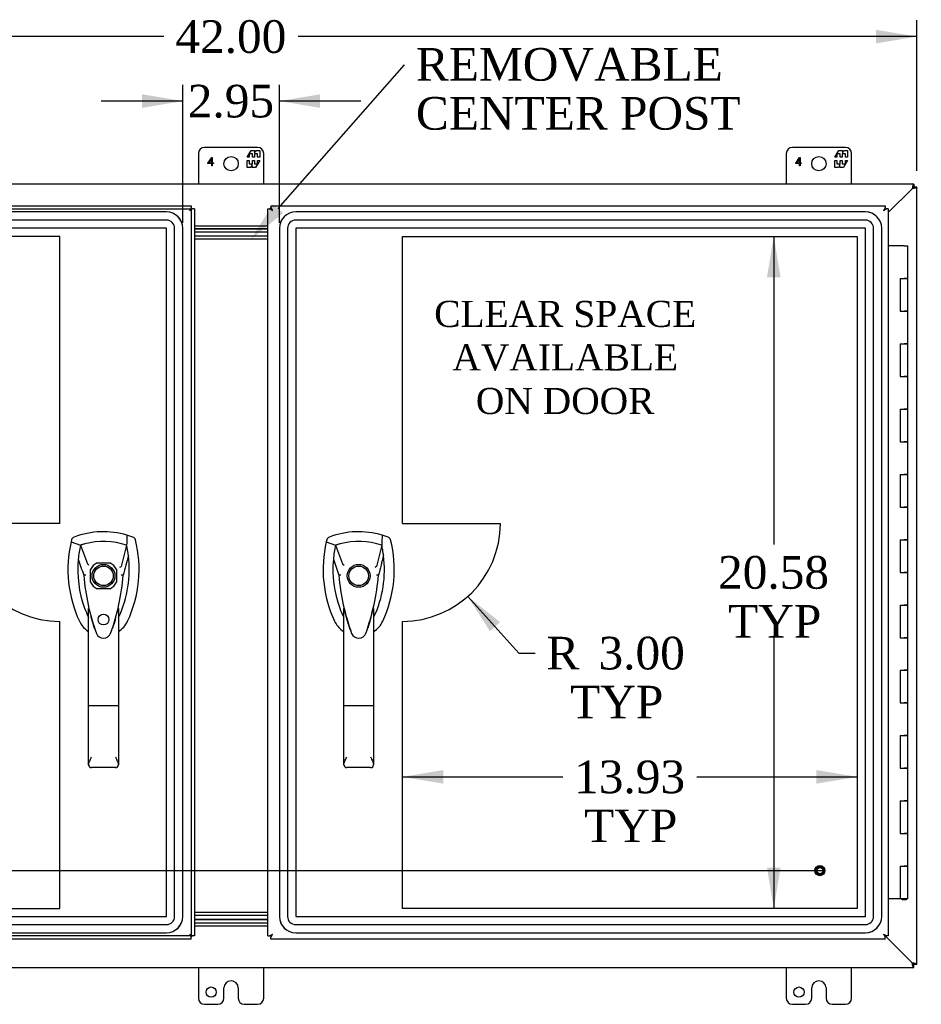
# Model space of a CAD drawing. Header units: inches. Extents: x 1 to 240, y -1 to 159.
# Tile 13 of 26: x 57 to 85, y 70 to 100. Entities that reach past the tile are written whole.
import ezdxf
from ezdxf import colors
from ezdxf.entities.mleader import LeaderData, LeaderLine
from ezdxf.enums import TextEntityAlignment as Align
from ezdxf.lldxf.tags import DXFTag
from ezdxf.math import Vec2, Vec3

# ---------------------------------------------------------------- set-up
doc = ezdxf.new("R2010")
doc.units = ezdxf.units.IN
doc.header["$MEASUREMENT"] = 0
for name, color, linetype in [('COM54746-20', 7, 'Continuous'), ('COM70098', 7, 'Continuous'), ('COM70220', 7, 'Continuous'), ('COM70531-1', 7, 'Continuous'), ('COM71215-1', 7, 'Continuous'), ('COM71216-1', 7, 'Continuous'), ('Default', 7, 'Continuous'), ('DV1_Default', 7, 'Continuous'), ('FET07720', 7, 'Continuous'), ('GSK86006', 7, 'Continuous'), ('HAN13068', 7, 'Continuous'), ('STD26258', 7, 'Continuous')]:
    doc.layers.add(name, color=color, linetype=linetype)
doc.styles.add('SEACAD_Times_New_Roman', font='times.ttf')
tags = doc.linetypes.add('CENTER2', pattern=[1.125, 0.75, -0.125, 0.125, -0.125]).pattern_tags.tags
tags[10:11] = [DXFTag(74, 4), DXFTag(75, 0), DXFTag(340, '0'), DXFTag(46, 0.0), DXFTag(50, 0.0), DXFTag(44, 0.0), DXFTag(45, 0.0)]
tags[8:9] = [DXFTag(74, 4), DXFTag(75, 0), DXFTag(340, '0'), DXFTag(46, 0.0), DXFTag(50, 0.0), DXFTag(44, 0.0), DXFTag(45, 0.0)]
tags[6:7] = [DXFTag(74, 4), DXFTag(75, 0), DXFTag(340, '0'), DXFTag(46, 0.0), DXFTag(50, 0.0), DXFTag(44, 0.0), DXFTag(45, 0.0)]
tags[4:5] = [DXFTag(74, 4), DXFTag(75, 0), DXFTag(340, '0'), DXFTag(46, 0.0), DXFTag(50, 0.0), DXFTag(44, 0.0), DXFTag(45, 0.0)]
tags = doc.linetypes.add('HIDDEN2', pattern=[0.1875, 0.125, -0.0625]).pattern_tags.tags
tags[6:7] = [DXFTag(74, 4), DXFTag(75, 0), DXFTag(340, '0'), DXFTag(46, 0.0), DXFTag(50, 0.0), DXFTag(44, 0.0), DXFTag(45, 0.0)]
tags[4:5] = [DXFTag(74, 4), DXFTag(75, 0), DXFTag(340, '0'), DXFTag(46, 0.0), DXFTag(50, 0.0), DXFTag(44, 0.0), DXFTag(45, 0.0)]
doc.dimstyles.new('HAMMOND_(STH_-_240x160)', dxfattribs={"dimtxt": 1, "dimasz": 1.25, "dimexe": 0.5, "dimexo": 0.5, "dimgap": 0.25, "dimtad": 0, "dimtih": 1, "dimtoh": 1, "dimzin": 0, "dimdsep": 46, "dimtxsty": 'SEACAD_Times_New_Roman', "dimblk1": '_SE_FILLED', "dimblk2": '_SE_FILLED', "dimsah": 1, "dimcen": 0.5, "dimadec": 0, "dimazin": 0, "dimtfac": 0.8, "dimtofl": 0, "dimtmove": 0, "dimatfit": 3, "dimfxl": 1, "dimtolj": 1, "dimtzin": 0, "dimarcsym": 0})

# ---------------------------------------------------------------- blocks, each defined once
blk = doc.blocks.new('SEANNOT_GROUP3')
at = {"layer": 'Default', "color": 7, "linetype": 'CENTER2'}
blk.add_line((45.517, 74.044), (81.714, 74.044), dxfattribs=at)
blk = doc.blocks.new('SE')
at = {"layer": 'COM54746-20', "color": 7, "linetype": 'Continuous'}
for p, q in [((84.226, 93.18), (83.741, 93.18)), ((84.226, 93.18), (84.343, 93.18)), ((84.343, 92.18), (84.343, 93.18)), ((84.109, 92.18), (84.109, 91.18)), ((84.109, 92.18), (84.226, 92.18)), ((84.343, 92.18), (84.226, 92.18)), ((84.226, 92.18), (84.343, 92.18)), ((84.343, 91.18), (84.343, 92.18)), ((84.109, 91.18), (84.226, 91.18)), ((84.343, 91.18), (84.226, 91.18)), ((84.226, 91.18), (84.343, 91.18)), ((84.343, 90.18), (84.343, 91.18)), ((84.109, 90.18), (84.109, 89.18)), ((84.109, 90.18), (84.226, 90.18)), ((84.343, 90.18), (84.226, 90.18)), ((84.226, 90.18), (84.343, 90.18)), ((84.343, 89.18), (84.343, 90.18)), ((84.109, 89.18), (84.226, 89.18)), ((84.343, 89.18), (84.226, 89.18)), ((84.226, 89.18), (84.343, 89.18)), ((84.343, 88.18), (84.343, 89.18)), ((84.109, 88.18), (84.109, 87.18)), ((84.109, 88.18), (84.226, 88.18)), ((84.343, 88.18), (84.226, 88.18)), ((84.226, 88.18), (84.343, 88.18)), ((84.343, 87.18), (84.343, 88.18)), ((84.109, 87.18), (84.226, 87.18)), ((84.343, 87.18), (84.226, 87.18)), ((84.226, 87.18), (84.343, 87.18)), ((84.343, 86.18), (84.343, 87.18)), ((84.109, 86.18), (84.109, 85.18)), ((84.109, 86.18), (84.226, 86.18)), ((84.343, 86.18), (84.226, 86.18)), ((84.226, 86.18), (84.343, 86.18)), ((84.343, 85.18), (84.343, 86.18)), ((84.109, 85.18), (84.226, 85.18)), ((84.343, 85.18), (84.226, 85.18)), ((84.226, 85.18), (84.343, 85.18)), ((84.343, 84.18), (84.343, 85.18)), ((84.109, 84.18), (84.109, 83.18)), ((84.109, 84.18), (84.226, 84.18)), ((84.343, 84.18), (84.226, 84.18)), ((84.226, 84.18), (84.343, 84.18)), ((84.343, 83.18), (84.343, 84.18)), ((84.109, 83.18), (84.226, 83.18)), ((84.343, 83.18), (84.226, 83.18)), ((84.226, 83.18), (84.343, 83.18)), ((84.343, 82.18), (84.343, 83.18)), ((84.109, 82.18), (84.109, 81.18)), ((84.109, 82.18), (84.226, 82.18)), ((84.343, 82.18), (84.226, 82.18)), ((84.226, 82.18), (84.343, 82.18)), ((84.343, 81.18), (84.343, 82.18)), ((84.109, 81.18), (84.226, 81.18)), ((84.343, 81.18), (84.226, 81.18)), ((84.226, 81.18), (84.343, 81.18)), ((84.343, 80.18), (84.343, 81.18)), ((84.109, 80.18), (84.109, 79.18)), ((84.109, 80.18), (84.226, 80.18)), ((84.343, 80.18), (84.226, 80.18)), ((84.226, 80.18), (84.343, 80.18)), ((84.343, 79.18), (84.343, 80.18)), ((84.109, 79.18), (84.226, 79.18)), ((84.343, 79.18), (84.226, 79.18)), ((84.226, 79.18), (84.343, 79.18)), ((84.343, 78.18), (84.343, 79.18)), ((84.109, 78.18), (84.109, 77.18)), ((84.109, 78.18), (84.226, 78.18)), ((84.343, 78.18), (84.226, 78.18)), ((84.226, 78.18), (84.343, 78.18)), ((84.343, 77.18), (84.343, 78.18)), ((84.109, 77.18), (84.226, 77.18)), ((84.343, 77.18), (84.226, 77.18)), ((84.226, 77.18), (84.343, 77.18)), ((84.343, 76.18), (84.343, 77.18)), ((84.109, 76.18), (84.109, 75.18)), ((84.109, 76.18), (84.226, 76.18)), ((84.343, 76.18), (84.226, 76.18)), ((84.226, 76.18), (84.343, 76.18)), ((84.343, 75.18), (84.343, 76.18)), ((84.109, 75.18), (84.226, 75.18)), ((84.343, 75.18), (84.226, 75.18)), ((84.226, 75.18), (84.343, 75.18)), ((84.343, 74.18), (84.343, 75.18)), ((84.109, 74.18), (84.109, 73.18)), ((84.109, 74.18), (84.226, 74.18)), ((84.343, 74.18), (84.226, 74.18)), ((84.226, 74.18), (84.343, 74.18)), ((84.343, 73.18), (84.343, 74.18)), ((84.109, 73.18), (83.741, 73.18)), ((84.343, 73.18), (84.109, 73.18)), ((84.163, 73.145), (84.163, 73.171)), ((84.163, 73.171), (84.213, 73.171)), ((84.213, 73.145), (84.163, 73.145)), ((84.176, 73.18), (84.176, 73.171)), ((84.238, 73.171), (84.213, 73.171)), ((84.238, 73.145), (84.213, 73.145)), ((84.238, 73.171), (84.288, 73.171)), ((84.288, 73.145), (84.238, 73.145)), ((84.276, 73.171), (84.276, 73.18)), ((84.288, 73.171), (84.288, 73.145))]:
    blk.add_line(p, q, dxfattribs=at)
at = {"layer": 'COM70098', "color": 7, "linetype": 'Continuous'}
for p, q in [((64.741, 93.699), (62.491, 93.699)), ((64.741, 93.604), (62.491, 93.604)), ((64.741, 93.479), (62.491, 93.479)), ((64.741, 93.384), (62.491, 93.384)), ((64.741, 72.764), (62.491, 72.764)), ((64.741, 72.669), (62.491, 72.669)), ((62.491, 72.544), (64.741, 72.544)), ((62.491, 72.449), (64.741, 72.449))]:
    blk.add_line(p, q, dxfattribs=at)
at = {"layer": 'COM70220', "color": 7, "linetype": 'HIDDEN2'}
for p, q in [((61.637, 94.221), (44.192, 94.221)), ((61.637, 94.22), (44.192, 94.22)), ((83.039, 94.221), (65.594, 94.221)), ((83.039, 94.22), (65.594, 94.22)), ((61.637, 93.971), (44.192, 93.971)), ((83.039, 93.971), (65.594, 93.971)), ((61.637, 93.722), (44.192, 93.722)), ((61.637, 93.721), (44.192, 93.721)), ((61.637, 72.64), (61.637, 93.721)), ((61.638, 72.64), (61.638, 93.721)), ((61.887, 72.64), (61.887, 93.721)), ((62.136, 72.64), (62.136, 93.721)), ((62.137, 72.64), (62.137, 93.721)), ((65.094, 93.721), (65.094, 72.64)), ((65.095, 93.721), (65.095, 72.64)), ((65.344, 93.721), (65.344, 72.64)), ((65.593, 93.721), (65.593, 72.64)), ((83.039, 93.722), (65.594, 93.722)), ((83.039, 93.721), (65.594, 93.721)), ((65.594, 93.721), (65.594, 72.64)), ((83.039, 72.64), (83.039, 93.721)), ((83.04, 72.64), (83.04, 93.721)), ((83.289, 72.64), (83.289, 93.721)), ((83.538, 72.64), (83.538, 93.721)), ((83.539, 72.64), (83.539, 93.721)), ((44.192, 72.64), (61.637, 72.64)), ((44.192, 72.639), (61.637, 72.639)), ((44.192, 72.39), (61.637, 72.39)), ((65.594, 72.64), (83.039, 72.64)), ((65.594, 72.639), (83.039, 72.639)), ((65.594, 72.39), (83.039, 72.39)), ((44.192, 72.141), (61.637, 72.141)), ((44.192, 72.14), (61.637, 72.14)), ((65.594, 72.141), (83.039, 72.141)), ((65.594, 72.14), (83.039, 72.14))]:
    blk.add_line(p, q, dxfattribs=at)
for centre, radius, start, end in [((61.637, 93.721), 0.5, 0, 90), ((61.637, 93.721), 0.499, 0, 90), ((65.594, 93.721), 0.5, 90, 180), ((65.594, 93.721), 0.499, 90, 180), ((83.039, 93.721), 0.5, 0, 90), ((83.039, 93.721), 0.499, 0, 90), ((61.637, 93.721), 0.25, 0, 90), ((65.594, 93.721), 0.25, 90, 180), ((83.039, 93.721), 0.25, 0, 90), ((61.637, 93.721), 0.001, 0, 90), ((65.594, 93.721), 0.001, 90, 180), ((83.039, 93.721), 0.001, 0, 90), ((61.637, 72.64), 0.5, 270, 0), ((61.637, 72.64), 0.001, 270, 360), ((61.637, 72.64), 0.25, 270, 0), ((61.637, 72.64), 0.499, 270, 0), ((65.594, 72.64), 0.5, 180, 270), ((65.594, 72.64), 0.499, 180, 270), ((65.594, 72.64), 0.25, 180, 270), ((65.594, 72.64), 0.001, 180, 270), ((83.039, 72.64), 0.5, 270, 360), ((83.039, 72.64), 0.001, 270, 360), ((83.039, 72.64), 0.25, 270, 360), ((83.039, 72.64), 0.499, 270, 360)]:
    blk.add_arc(centre, radius, start, end, dxfattribs=at)
at = {"layer": 'COM70531-1', "color": 7, "linetype": 'Continuous'}
for p, q in [((84.52, 95.074), (42.711, 95.074)), ((84.52, 95.074), (84.52, 94.979)), ((84.472, 94.931), (83.741, 94.199)), ((84.473, 94.931), (83.741, 94.199)), ((84.616, 94.979), (84.521, 94.979)), ((84.616, 71.169), (84.616, 94.979)), ((62.491, 93.794), (64.741, 93.794)), ((62.491, 93.699), (64.741, 93.699)), ((62.491, 72.354), (64.741, 72.354)), ((84.472, 71.217), (83.651, 72.039)), ((84.473, 71.217), (83.651, 72.039)), ((42.711, 71.074), (84.52, 71.074)), ((84.52, 71.074), (84.52, 71.169)), ((84.616, 71.169), (84.521, 71.169))]:
    blk.add_line(p, q, dxfattribs=at)
for points, knots in [([(84.52, 95.074), (84.518, 95.074), (84.516, 95.073), (84.512, 95.07), (84.51, 95.067), (84.506, 95.06), (84.504, 95.055), (84.5, 95.045), (84.498, 95.039), (84.494, 95.026), (84.492, 95.019), (84.488, 95.003), (84.486, 94.995), (84.48, 94.969), (84.476, 94.95), (84.472, 94.931)], [0, 0, 0, 0, 0.125, 0.125, 0.25, 0.25, 0.375, 0.375, 0.5, 0.5, 0.625, 0.625, 0.75, 0.75, 1, 1, 1, 1]), ([(84.52, 94.979), (84.516, 94.979), (84.512, 94.978), (84.504, 94.973), (84.5, 94.97), (84.492, 94.961), (84.488, 94.955), (84.48, 94.944), (84.476, 94.938), (84.472, 94.931)], [0, 0, 0, 0, 0.25, 0.25, 0.5, 0.5, 0.75, 0.75, 1, 1, 1, 1]), ([(84.521, 94.979), (84.521, 94.975), (84.519, 94.971), (84.514, 94.963), (84.511, 94.959), (84.502, 94.951), (84.497, 94.947), (84.485, 94.939), (84.479, 94.935), (84.473, 94.931)], [0, 0, 0, 0, 0.25, 0.25, 0.5, 0.5, 0.75, 0.75, 1, 1, 1, 1]), ([(84.616, 94.979), (84.616, 94.977), (84.615, 94.975), (84.611, 94.971), (84.608, 94.969), (84.601, 94.965), (84.597, 94.963), (84.586, 94.959), (84.58, 94.957), (84.567, 94.953), (84.56, 94.951), (84.544, 94.947), (84.536, 94.945), (84.51, 94.939), (84.491, 94.935), (84.473, 94.931)], [0, 0, 0, 0, 0.125, 0.125, 0.25, 0.25, 0.375, 0.375, 0.5, 0.5, 0.625, 0.625, 0.75, 0.75, 1, 1, 1, 1]), ([(84.52, 71.169), (84.516, 71.169), (84.512, 71.17), (84.504, 71.175), (84.5, 71.179), (84.492, 71.188), (84.488, 71.193), (84.48, 71.205), (84.476, 71.211), (84.472, 71.217)], [0, 0, 0, 0, 0.25, 0.25, 0.5, 0.5, 0.75, 0.75, 1, 1, 1, 1]), ([(84.52, 71.074), (84.518, 71.074), (84.516, 71.075), (84.512, 71.079), (84.51, 71.081), (84.506, 71.089), (84.504, 71.093), (84.5, 71.103), (84.498, 71.109), (84.494, 71.123), (84.492, 71.13), (84.488, 71.145), (84.486, 71.154), (84.48, 71.18), (84.476, 71.198), (84.472, 71.217)], [0, 0, 0, 0, 0.125, 0.125, 0.25, 0.25, 0.375, 0.375, 0.5, 0.5, 0.625, 0.625, 0.75, 0.75, 1, 1, 1, 1]), ([(84.616, 71.169), (84.616, 71.171), (84.615, 71.173), (84.611, 71.177), (84.608, 71.179), (84.601, 71.183), (84.597, 71.185), (84.586, 71.189), (84.58, 71.191), (84.567, 71.195), (84.56, 71.197), (84.544, 71.201), (84.536, 71.203), (84.51, 71.209), (84.491, 71.213), (84.473, 71.217)], [0, 0, 0, 0, 0.125, 0.125, 0.25, 0.25, 0.375, 0.375, 0.5, 0.5, 0.625, 0.625, 0.75, 0.75, 1, 1, 1, 1]), ([(84.521, 71.169), (84.521, 71.173), (84.519, 71.177), (84.514, 71.185), (84.511, 71.189), (84.502, 71.197), (84.497, 71.201), (84.485, 71.209), (84.479, 71.213), (84.473, 71.217)], [0, 0, 0, 0, 0.25, 0.25, 0.5, 0.5, 0.75, 0.75, 1, 1, 1, 1])]:
    blk.add_open_spline(points, degree=3, knots=knots, dxfattribs=at)
at = {"layer": 'COM71215-1', "color": 7, "linetype": 'Continuous'}
for p, q in [((64.836, 94.411), (83.645, 94.411)), ((64.836, 94.411), (64.836, 94.355)), ((83.645, 94.411), (83.645, 94.355)), ((64.741, 72.044), (64.741, 94.316)), ((64.741, 94.316), (64.796, 94.316)), ((64.835, 94.316), (64.796, 94.316)), ((64.836, 94.316), (64.836, 94.355)), ((64.875, 94.277), (64.836, 94.316)), ((64.883, 94.269), (64.883, 94.269)), ((64.884, 94.268), (64.883, 94.269)), ((64.883, 94.268), (64.884, 94.268)), ((64.883, 94.268), (64.883, 94.268)), ((64.884, 94.268), (64.884, 94.268)), ((83.598, 94.269), (83.598, 94.268)), ((83.598, 94.268), (83.598, 94.268)), ((83.598, 94.268), (83.598, 94.268)), ((83.598, 94.268), (83.598, 94.268)), ((83.602, 94.273), (83.646, 94.316)), ((83.645, 94.316), (83.645, 94.355)), ((83.646, 94.316), (83.685, 94.316)), ((83.741, 94.316), (83.685, 94.316)), ((83.741, 94.316), (83.741, 72.044)), ((64.881, 72.09), (64.835, 72.044)), ((64.884, 72.092), (64.883, 72.092)), ((64.883, 72.092), (64.884, 72.092)), ((64.883, 72.092), (64.883, 72.092)), ((64.884, 72.092), (64.884, 72.092)), ((83.598, 72.092), (83.598, 72.092)), ((83.598, 72.092), (83.598, 72.092)), ((83.598, 72.092), (83.598, 72.092)), ((83.598, 72.092), (83.598, 72.092)), ((83.598, 72.092), (83.598, 72.092)), ((64.741, 72.044), (64.796, 72.044)), ((64.835, 72.044), (64.796, 72.044)), ((64.836, 72.044), (64.836, 72.005)), ((64.836, 71.949), (64.836, 72.005)), ((83.645, 71.949), (64.836, 71.949)), ((83.606, 72.083), (83.645, 72.044)), ((83.645, 72.044), (83.645, 72.005)), ((83.645, 71.949), (83.645, 72.005)), ((83.646, 72.044), (83.685, 72.044)), ((83.741, 72.044), (83.685, 72.044))]:
    blk.add_line(p, q, dxfattribs=at)
for centre, start, end in [((65.365, 95.246), 238.5613, 243.7633), ((63.906, 93.787), 26.2367, 31.4387), ((84.576, 93.787), 148.5613, 153.7633), ((83.116, 95.246), 296.2367, 301.4387), ((65.365, 71.114), 116.2367, 121.4387), ((63.906, 72.574), 328.5613, 333.7633), ((84.576, 72.574), 206.2367, 211.4387), ((83.116, 71.114), 58.5613, 63.7633)]:
    blk.add_arc(centre, 1.09, start, end, dxfattribs=at)
at = {"layer": 'COM71216-1', "color": 7, "linetype": 'Continuous'}
for p, q in [((43.586, 94.411), (62.395, 94.411)), ((62.395, 94.411), (62.395, 94.355)), ((62.348, 94.269), (62.348, 94.268)), ((62.348, 94.268), (62.348, 94.268)), ((62.348, 94.268), (62.348, 94.268)), ((62.348, 94.268), (62.348, 94.268)), ((62.35, 94.27), (62.396, 94.316)), ((62.395, 94.316), (62.395, 94.355)), ((62.396, 94.316), (62.435, 94.316)), ((62.491, 94.316), (62.435, 94.316)), ((62.491, 94.316), (62.491, 72.044)), ((62.348, 72.092), (62.348, 72.092)), ((62.348, 72.092), (62.348, 72.092)), ((62.348, 72.092), (62.348, 72.092)), ((62.348, 72.092), (62.348, 72.092)), ((62.348, 72.092), (62.348, 72.092)), ((62.395, 71.949), (43.586, 71.949)), ((62.356, 72.083), (62.395, 72.044)), ((62.395, 72.044), (62.395, 72.005)), ((62.395, 71.949), (62.395, 72.005)), ((62.396, 72.044), (62.435, 72.044)), ((62.491, 72.044), (62.435, 72.044))]:
    blk.add_line(p, q, dxfattribs=at)
at = {"layer": 'COM71216-1', "color": 7, "linetype": 'HIDDEN2'}
for p, q in [((43.586, 94.316), (62.395, 94.316)), ((62.396, 94.316), (62.396, 72.044)), ((59.313, 82.876), (59.313, 83.273)), ((59.51, 83.47), (59.907, 83.47)), ((60.104, 83.273), (60.104, 82.876)), ((59.907, 82.679), (59.51, 82.679)), ((62.395, 72.044), (43.586, 72.044))]:
    blk.add_line(p, q, dxfattribs=at)
blk.add_circle((59.709, 81.736), 0.167, dxfattribs=at)
at = {"layer": 'COM71216-1', "color": 7, "linetype": 'Continuous'}
for centre, start, end in [((63.326, 93.787), 148.5613, 153.7633), ((61.866, 95.246), 296.2367, 301.4387), ((61.866, 71.114), 58.5613, 63.7633), ((63.326, 72.574), 206.2367, 211.4387)]:
    blk.add_arc(centre, 1.09, start, end, dxfattribs=at)
at = {"layer": 'COM71216-1', "color": 7, "linetype": 'HIDDEN2'}
for radius, start, end in [(0.443, 116.6472, 153.3528), (0.442, 26.6472, 63.3528), (0.443, 206.6472, 243.3528), (0.443, 296.6472, 333.3528)]:
    blk.add_arc((59.709, 83.074), radius, start, end, dxfattribs=at)
at = {"layer": 'DV1_Default', "color": 7, "linetype": 'HIDDEN2'}
for p, q in [((58.369, 93.472), (44.441, 93.472)), ((58.369, 84.68), (58.369, 93.472)), ((68.862, 93.472), (82.79, 93.472)), ((68.862, 84.68), (68.862, 93.472)), ((82.79, 93.472), (82.79, 72.889)), ((58.369, 84.68), (55.369, 84.68)), ((68.862, 84.68), (71.862, 84.68)), ((58.369, 72.889), (58.369, 81.68)), ((68.862, 72.889), (68.862, 81.68)), ((44.441, 72.889), (58.369, 72.889)), ((82.79, 72.889), (68.862, 72.889))]:
    blk.add_line(p, q, dxfattribs=at)
for centre, start, end in [((58.369, 84.68), 180, 270), ((68.862, 84.68), 270, 0)]:
    blk.add_arc(centre, 3, start, end, dxfattribs=at)
at = {"layer": 'FET07720', "color": 7, "linetype": 'Continuous'}
for p, q in [((62.616, 96.012), (62.616, 95.074)), ((64.428, 96.199), (62.803, 96.199)), ((64.105, 95.894), (64.228, 96.106)), ((64.268, 96), (64.17, 96)), ((64.17, 96), (64.17, 95.894)), ((64.228, 96.106), (64.337, 96.106)), ((64.268, 95.894), (64.268, 96)), ((64.426, 96), (64.328, 96)), ((64.328, 96), (64.328, 95.894)), ((64.337, 96.106), (64.337, 96.029)), ((64.337, 96.029), (64.382, 96.106)), ((64.382, 96.106), (64.491, 96.106)), ((64.426, 95.894), (64.426, 96)), ((64.491, 96.106), (64.491, 95.894)), ((64.616, 95.074), (64.616, 96.012)), ((80.616, 96.012), (80.616, 95.074)), ((82.428, 96.199), (80.803, 96.199)), ((82.105, 95.894), (82.228, 96.106)), ((82.268, 96), (82.17, 96)), ((82.17, 96), (82.17, 95.894)), ((82.228, 96.106), (82.337, 96.106)), ((82.268, 95.894), (82.268, 96)), ((82.426, 96), (82.328, 96)), ((82.328, 96), (82.328, 95.894)), ((82.337, 96.106), (82.337, 96.029)), ((82.337, 96.029), (82.382, 96.106)), ((82.382, 96.106), (82.491, 96.106)), ((82.426, 95.894), (82.426, 96)), ((82.491, 96.106), (82.491, 95.894)), ((82.616, 95.074), (82.616, 96.012)), ((62.905, 95.716), (63.024, 95.887)), ((62.905, 95.702), (62.905, 95.716)), ((63.021, 95.702), (62.905, 95.702)), ((63.021, 95.848), (62.934, 95.723)), ((62.934, 95.723), (63.021, 95.723)), ((63.021, 95.723), (63.021, 95.848)), ((63.021, 95.637), (63.021, 95.702)), ((63.041, 95.637), (63.021, 95.637)), ((63.024, 95.887), (63.041, 95.887)), ((63.041, 95.887), (63.041, 95.723)), ((63.041, 95.723), (63.076, 95.723)), ((63.076, 95.702), (63.041, 95.702)), ((63.041, 95.702), (63.041, 95.637)), ((63.076, 95.723), (63.076, 95.702)), ((64.17, 95.894), (64.105, 95.894)), ((64.105, 95.584), (64.105, 95.797)), ((64.105, 95.797), (64.17, 95.797)), ((64.17, 95.797), (64.17, 95.691)), ((64.17, 95.691), (64.268, 95.691)), ((64.259, 95.662), (64.214, 95.584)), ((64.259, 95.584), (64.259, 95.662)), ((64.328, 95.894), (64.268, 95.894)), ((64.268, 95.691), (64.268, 95.797)), ((64.268, 95.797), (64.328, 95.797)), ((64.328, 95.797), (64.328, 95.691)), ((64.328, 95.691), (64.426, 95.691)), ((64.491, 95.797), (64.368, 95.584)), ((64.491, 95.894), (64.426, 95.894)), ((64.426, 95.691), (64.426, 95.797)), ((64.426, 95.797), (64.491, 95.797)), ((80.905, 95.716), (81.024, 95.887)), ((80.905, 95.702), (80.905, 95.716)), ((81.021, 95.702), (80.905, 95.702)), ((81.021, 95.848), (80.934, 95.723)), ((80.934, 95.723), (81.021, 95.723)), ((81.021, 95.723), (81.021, 95.848)), ((81.021, 95.637), (81.021, 95.702)), ((81.041, 95.637), (81.021, 95.637)), ((81.024, 95.887), (81.041, 95.887)), ((81.041, 95.887), (81.041, 95.723)), ((81.041, 95.723), (81.076, 95.723)), ((81.076, 95.702), (81.041, 95.702)), ((81.041, 95.702), (81.041, 95.637)), ((81.076, 95.723), (81.076, 95.702)), ((82.17, 95.894), (82.105, 95.894)), ((82.105, 95.584), (82.105, 95.797)), ((82.105, 95.797), (82.17, 95.797)), ((82.17, 95.797), (82.17, 95.691)), ((82.17, 95.691), (82.268, 95.691)), ((82.259, 95.662), (82.214, 95.584)), ((82.259, 95.584), (82.259, 95.662)), ((82.328, 95.894), (82.268, 95.894)), ((82.268, 95.691), (82.268, 95.797)), ((82.268, 95.797), (82.328, 95.797)), ((82.328, 95.797), (82.328, 95.691)), ((82.328, 95.691), (82.426, 95.691)), ((82.491, 95.797), (82.368, 95.584)), ((82.491, 95.894), (82.426, 95.894)), ((82.426, 95.691), (82.426, 95.797)), ((82.426, 95.797), (82.491, 95.797)), ((64.214, 95.584), (64.105, 95.584)), ((64.368, 95.584), (64.259, 95.584)), ((82.214, 95.584), (82.105, 95.584)), ((82.368, 95.584), (82.259, 95.584)), ((62.616, 71.074), (62.616, 70.137)), ((64.616, 70.137), (64.616, 71.074)), ((80.616, 71.074), (80.616, 70.137)), ((82.616, 70.137), (82.616, 71.074)), ((63.615, 70.667), (63.616, 70.667)), ((81.615, 70.667), (81.616, 70.667)), ((63.397, 70.137), (63.397, 70.449)), ((63.834, 70.449), (63.834, 70.137)), ((81.397, 70.137), (81.397, 70.449)), ((81.834, 70.449), (81.834, 70.137)), ((62.803, 69.949), (63.21, 69.949)), ((64.021, 69.949), (64.428, 69.949)), ((80.803, 69.949), (81.21, 69.949)), ((82.021, 69.949), (82.428, 69.949))]:
    blk.add_line(p, q, dxfattribs=at)
for centre, radius in [((63.616, 95.699), 0.219), ((81.616, 95.699), 0.219), ((63.006, 70.324), 0.156), ((81.006, 70.324), 0.156)]:
    blk.add_circle(centre, radius, dxfattribs=at)
for centre, radius, start, end in [((62.803, 96.012), 0.188, 90, 180), ((64.428, 96.012), 0.188, 0, 90), ((80.803, 96.012), 0.188, 90, 180), ((82.428, 96.012), 0.188, 0, 90), ((63.615, 70.449), 0.218, 90, 180), ((63.616, 70.449), 0.218, 0, 90), ((81.615, 70.449), 0.218, 90, 180), ((81.616, 70.449), 0.218, 0, 90), ((62.803, 70.137), 0.188, 180, 270), ((63.21, 70.137), 0.188, 270, 0), ((64.021, 70.137), 0.188, 180, 270), ((64.428, 70.137), 0.188, 270, 0), ((80.803, 70.137), 0.188, 180, 270), ((81.21, 70.137), 0.188, 270, 0), ((82.021, 70.137), 0.187, 180, 270), ((82.428, 70.137), 0.188, 270, 0)]:
    blk.add_arc(centre, radius, start, end, dxfattribs=at)
at = {"layer": 'GSK86006', "color": 7, "linetype": 'Continuous'}
for p, q in [((64.741, 93.604), (62.491, 93.604)), ((64.741, 72.669), (62.491, 72.669)), ((64.741, 72.544), (62.491, 72.544))]:
    blk.add_line(p, q, dxfattribs=at)
at = {"layer": 'HAN13068', "color": 7, "linetype": 'Continuous'}
for p, q in [((58.732, 84.176), (58.718, 84.117)), ((60.607, 84.263), (60.427, 84.322)), ((66.546, 84.176), (66.532, 84.117)), ((68.421, 84.263), (68.241, 84.322)), ((58.718, 84.117), (59.001, 84.012)), ((59.001, 84.012), (59.217, 83.44)), ((60.416, 84.012), (60.252, 83.356)), ((66.532, 84.117), (66.815, 84.012)), ((66.815, 84.012), (67.031, 83.44)), ((68.23, 84.012), (68.066, 83.356)), ((59.217, 83.44), (59.262, 83.406)), ((67.031, 83.44), (67.076, 83.406)), ((59.103, 83.091), (59.103, 83.091)), ((60.314, 83.095), (60.314, 83.095)), ((66.917, 83.091), (66.917, 83.091)), ((68.128, 83.095), (68.128, 83.095)), ((59.254, 79.097), (59.254, 82.075)), ((60.164, 82.074), (60.164, 79.097)), ((67.068, 79.097), (67.068, 82.075)), ((67.978, 82.074), (67.978, 79.097)), ((60.164, 81.79), (60.17, 81.802)), ((67.978, 81.79), (67.984, 81.802)), ((59.46, 81.398), (59.464, 81.389)), ((59.928, 81.315), (59.933, 81.327)), ((67.274, 81.398), (67.278, 81.389)), ((67.742, 81.315), (67.747, 81.327)), ((59.254, 77.289), (59.254, 79.097)), ((60.074, 79.091), (59.344, 79.091)), ((60.164, 79.097), (60.164, 77.289)), ((67.068, 77.289), (67.068, 79.097)), ((67.888, 79.091), (67.158, 79.091)), ((67.978, 79.097), (67.978, 77.289)), ((60.074, 77.199), (59.344, 77.199)), ((67.888, 77.199), (67.158, 77.199))]:
    blk.add_line(p, q, dxfattribs=at)
for centre, radius in [((59.709, 83.074), 0.35), ((59.709, 83.074), 0.3), ((67.523, 83.074), 0.35), ((67.523, 83.074), 0.3)]:
    blk.add_circle(centre, radius, dxfattribs=at)
for centre, radius, start, end in [((59.709, 81.84), 2.585, 73.8589, 110.3492), ((67.523, 81.84), 2.585, 73.8589, 110.3492), ((62.34, 83.265), 3.721, 166.7532, 205.1027), ((62.34, 83.265), 3.421, 167.3846, 174.7018), ((59.709, 81.84), 2.285, 106.8385, 108.0343), ((59.709, 81.84), 2.285, 104.4503, 106.8385), ((59.709, 81.84), 2.285, 71.9657, 104.4503), ((57.077, 83.265), 3.421, 10.1138, 12.6154), ((57.077, 83.265), 3.421, 8.519, 10.1138), ((70.154, 83.265), 3.721, 166.7532, 205.1027), ((70.154, 83.265), 3.421, 167.3846, 174.7018), ((67.523, 81.84), 2.285, 106.8385, 108.0343), ((67.523, 81.84), 2.285, 104.4503, 106.8385), ((67.523, 81.84), 2.285, 71.9657, 104.4503), ((64.891, 83.265), 3.421, 10.1138, 12.6154), ((64.891, 83.265), 3.421, 8.519, 10.1138), ((62.34, 83.265), 3.421, 174.7018, 200.2077), ((57.077, 83.265), 3.421, 334.8973, 7.2824), ((57.077, 83.265), 3.421, 7.2824, 8.519), ((70.154, 83.265), 3.421, 174.7018, 200.2077), ((64.891, 83.265), 3.421, 334.8973, 7.2824), ((64.891, 83.265), 3.421, 7.2824, 8.519), ((73.073, 56.647), 29.627, 115.6418, 115.7539), ((80.887, 56.647), 29.627, 115.6418, 115.7539), ((59.192, 81.743), 1.35, 91.2336, 93.7696), ((65.951, 83.66), 6.872, 184.7542, 199.9908), ((53.271, 83.69), 7.068, 340.3478, 355.1696), ((60.249, 82.306), 0.791, 85.3077, 89.6394), ((67.006, 81.743), 1.35, 91.2336, 93.7696), ((73.765, 83.66), 6.872, 184.7542, 199.9908), ((61.085, 83.69), 7.068, 340.3478, 355.1696), ((68.063, 82.306), 0.791, 85.3077, 89.6394), ((62.34, 83.265), 3.421, 200.2077, 205.1027), ((57.724, 81.47), 1.646, 10.2772, 21.6468), ((70.154, 83.265), 3.421, 200.2077, 205.1027), ((65.538, 81.47), 1.646, 10.2772, 21.6468), ((59.649, 82.004), 0.45, 205.1027, 208.4225), ((59.768, 82.004), 0.45, 331.5775, 334.8973), ((67.463, 82.004), 0.45, 205.1027, 208.4225), ((67.582, 82.004), 0.45, 331.5775, 334.8973), ((59.768, 82.004), 0.75, 301.8486, 334.8973), ((67.582, 82.004), 0.75, 301.8486, 334.8973), ((59.649, 82.004), 0.75, 233.4788, 238.1514), ((59.71, 81.4), 0.234, 202.2802, 338.2167), ((67.463, 82.004), 0.75, 233.4788, 238.1514), ((67.524, 81.4), 0.234, 202.2802, 338.2167), ((59.344, 77.289), 0.0903, 180.0017, 181.1154), ((59.344, 77.289), 0.09, 181.1172, 270), ((60.074, 77.289), 0.09, 270, 358.8828), ((60.073, 77.289), 0.0903, 358.8846, 359.9983), ((67.158, 77.289), 0.0903, 180.0017, 181.1154), ((67.158, 77.289), 0.09, 181.1172, 270), ((67.888, 77.289), 0.09, 270, 358.8828), ((67.887, 77.289), 0.0903, 358.8846, 359.9983)]:
    blk.add_arc(centre, radius, start, end, dxfattribs=at)
for points in [[(58.81, 84.263), (58.772, 84.249), (58.742, 84.215), (58.732, 84.176)], [(60.427, 84.322), (60.423, 84.219), (60.42, 84.115), (60.416, 84.012)], [(60.685, 84.176), (60.675, 84.215), (60.645, 84.249), (60.607, 84.263)], [(66.624, 84.263), (66.586, 84.249), (66.556, 84.215), (66.546, 84.176)], [(68.241, 84.322), (68.237, 84.219), (68.234, 84.115), (68.23, 84.012)], [(68.499, 84.176), (68.489, 84.215), (68.459, 84.249), (68.421, 84.263)], [(58.933, 83.581), (58.99, 83.417), (59.046, 83.254), (59.103, 83.091)], [(60.471, 83.698), (60.419, 83.497), (60.366, 83.296), (60.314, 83.095)], [(66.747, 83.581), (66.804, 83.417), (66.86, 83.254), (66.917, 83.091)], [(68.285, 83.698), (68.233, 83.497), (68.18, 83.296), (68.128, 83.095)], [(60.074, 81.762), (60.046, 81.665), (60.016, 81.569), (59.984, 81.473)], [(67.888, 81.762), (67.86, 81.665), (67.83, 81.569), (67.798, 81.473)], [(58.97, 81.686), (59.023, 81.574), (59.103, 81.475), (59.203, 81.401)], [(66.784, 81.686), (66.837, 81.574), (66.917, 81.475), (67.017, 81.401)]]:
    blk.add_open_spline(points, degree=3, dxfattribs=at)
for points, knots in [([(60.447, 81.686), (60.627, 82.071), (60.741, 82.487), (60.822, 83.334), (60.789, 83.764), (60.685, 84.176)], [0, 0, 0, 0, 0.5, 0.5, 1, 1, 1, 1]), ([(68.261, 81.686), (68.441, 82.071), (68.555, 82.487), (68.636, 83.334), (68.603, 83.764), (68.499, 84.176)], [0, 0, 0, 0, 0.5, 0.5, 1, 1, 1, 1]), ([(60.074, 81.762), (60.09, 81.819), (60.106, 81.877), (60.129, 81.962), (60.137, 81.99), (60.148, 82.031), (60.152, 82.045), (60.158, 82.063), (60.159, 82.068), (60.162, 82.076), (60.164, 82.077), (60.164, 82.074)], [0, 0, 0, 0, 0.5, 0.5, 0.75, 0.75, 0.875, 0.875, 0.9375, 0.9375, 1, 1, 1, 1]), ([(67.888, 81.762), (67.904, 81.819), (67.92, 81.877), (67.943, 81.962), (67.951, 81.99), (67.962, 82.031), (67.966, 82.045), (67.972, 82.063), (67.973, 82.068), (67.976, 82.076), (67.978, 82.077), (67.978, 82.074)], [0, 0, 0, 0, 0.5, 0.5, 0.75, 0.75, 0.875, 0.875, 0.9375, 0.9375, 1, 1, 1, 1]), ([(59.451, 81.425), (59.435, 81.47), (59.419, 81.515), (59.383, 81.627), (59.363, 81.695), (59.344, 81.763)], [0.7640801, 0.7640801, 0.7640801, 0.7640801, 0.8588735, 0.8588735, 1, 1, 1, 1]), ([(67.265, 81.425), (67.249, 81.47), (67.233, 81.515), (67.197, 81.627), (67.177, 81.695), (67.158, 81.763)], [0.7640801, 0.7640801, 0.7640801, 0.7640801, 0.8588735, 0.8588735, 1, 1, 1, 1]), ([(59.344, 79.091), (59.338, 79.091), (59.332, 79.091), (59.32, 79.092), (59.314, 79.092), (59.304, 79.092), (59.298, 79.092), (59.289, 79.093), (59.284, 79.093), (59.272, 79.094), (59.265, 79.094), (59.258, 79.095), (59.256, 79.096), (59.254, 79.096), (59.254, 79.097), (59.254, 79.097)], [0, 0, 0, 0, 0.125, 0.125, 0.25, 0.25, 0.375, 0.375, 0.5, 0.5, 0.75, 0.75, 0.875, 0.875, 1, 1, 1, 1]), ([(60.164, 79.097), (60.164, 79.097), (60.163, 79.096), (60.161, 79.096), (60.159, 79.095), (60.152, 79.094), (60.145, 79.094), (60.133, 79.093), (60.128, 79.093), (60.119, 79.092), (60.113, 79.092), (60.103, 79.092), (60.097, 79.092), (60.085, 79.091), (60.079, 79.091), (60.074, 79.091)], [0, 0, 0, 0, 0.125, 0.125, 0.25, 0.25, 0.5, 0.5, 0.625, 0.625, 0.75, 0.75, 0.875, 0.875, 1, 1, 1, 1]), ([(67.158, 79.091), (67.152, 79.091), (67.146, 79.091), (67.134, 79.092), (67.128, 79.092), (67.118, 79.092), (67.112, 79.092), (67.103, 79.093), (67.098, 79.093), (67.086, 79.094), (67.079, 79.094), (67.072, 79.095), (67.07, 79.096), (67.068, 79.096), (67.068, 79.097), (67.068, 79.097)], [0, 0, 0, 0, 0.125, 0.125, 0.25, 0.25, 0.375, 0.375, 0.5, 0.5, 0.75, 0.75, 0.875, 0.875, 1, 1, 1, 1]), ([(67.978, 79.097), (67.978, 79.097), (67.977, 79.096), (67.975, 79.096), (67.973, 79.095), (67.966, 79.094), (67.959, 79.094), (67.947, 79.093), (67.942, 79.093), (67.933, 79.092), (67.927, 79.092), (67.917, 79.092), (67.911, 79.092), (67.899, 79.091), (67.893, 79.091), (67.888, 79.091)], [0, 0, 0, 0, 0.125, 0.125, 0.25, 0.25, 0.5, 0.5, 0.625, 0.625, 0.75, 0.75, 0.875, 0.875, 1, 1, 1, 1]), ([(59.254, 77.287), (59.254, 77.303), (59.258, 77.32), (59.266, 77.348), (59.27, 77.357), (59.277, 77.377), (59.281, 77.387), (59.294, 77.418), (59.303, 77.439), (59.318, 77.472), (59.323, 77.484), (59.333, 77.507), (59.338, 77.519), (59.344, 77.531)], [0, 0, 0, 0, 0.25, 0.25, 0.375, 0.375, 0.5, 0.5, 0.75, 0.75, 0.875, 0.875, 1, 1, 1, 1]), ([(60.074, 77.531), (60.079, 77.519), (60.084, 77.507), (60.094, 77.484), (60.099, 77.472), (60.114, 77.439), (60.123, 77.418), (60.136, 77.387), (60.14, 77.377), (60.147, 77.357), (60.151, 77.348), (60.159, 77.32), (60.163, 77.303), (60.163, 77.287)], [0, 0, 0, 0, 0.125, 0.125, 0.25, 0.25, 0.5, 0.5, 0.625, 0.625, 0.75, 0.75, 1, 1, 1, 1]), ([(67.068, 77.287), (67.068, 77.303), (67.072, 77.32), (67.08, 77.348), (67.084, 77.357), (67.091, 77.377), (67.095, 77.387), (67.108, 77.418), (67.117, 77.439), (67.132, 77.472), (67.137, 77.484), (67.147, 77.507), (67.152, 77.519), (67.158, 77.531)], [0, 0, 0, 0, 0.25, 0.25, 0.375, 0.375, 0.5, 0.5, 0.75, 0.75, 0.875, 0.875, 1, 1, 1, 1]), ([(67.888, 77.531), (67.893, 77.519), (67.898, 77.507), (67.908, 77.484), (67.913, 77.472), (67.928, 77.439), (67.937, 77.418), (67.95, 77.387), (67.954, 77.377), (67.961, 77.357), (67.965, 77.348), (67.973, 77.32), (67.977, 77.303), (67.977, 77.287)], [0, 0, 0, 0, 0.125, 0.125, 0.25, 0.25, 0.5, 0.5, 0.625, 0.625, 0.75, 0.75, 1, 1, 1, 1])]:
    blk.add_open_spline(points, degree=3, knots=knots, dxfattribs=at)
at = {"layer": 'STD26258', "color": 7, "linetype": 'HIDDEN2'}
for radius in [0.156, 0.125, 0.0944]:
    blk.add_circle((81.646, 74.044), radius, dxfattribs=at)
at = {"layer": 'DV1_Default', "insert": (73.846, 91.498), "char_height": 0.8, "width": 7.94597, "attachment_point": 2}
blk.add_mtext('{\\fTimes New Roman|b0||i0||c0|p34;\\C7;\\H0.8;\\W1.;CLEAR SPACE\\P}{\\fTimes New Roman|b0||i0||c0|p34;\\C7;\\H0.8;\\W1.;AVAILABLE \\P}{\\fTimes New Roman|b0||i0||c0|p34;\\C7;\\H0.8;\\W1.;ON DOOR}', dxfattribs=at)
blk = doc.blocks.new('DMBLK5931')
at = {"layer": 'Default', "linetype": 'Continuous'}
for points in [[(89.202, 93.824), (88.994, 95.074), (88.786, 93.824)], [(89.202, 72.324), (88.786, 72.324), (88.994, 71.074)]]:
    blk.add_hatch(color=7, dxfattribs=at).paths.add_polyline_path(points)
at = {"layer": 'Default', "color": 7, "linetype": 'Continuous'}
for p, q in [((85.02, 95.074), (89.494, 95.074)), ((88.994, 95.074), (88.994, 83.924)), ((88.994, 82.574), (88.994, 71.074)), ((85.02, 71.074), (89.494, 71.074))]:
    blk.add_line(p, q, dxfattribs=at)
at = {"layer": 'Default', "color": 7, "linetype": 'Continuous', "style": 'SEACAD_Times_New_Roman'}
blk.add_text('24.00', height=1, dxfattribs=at).set_placement((87.288, 83.574), align=Align.TOP_LEFT)
blk = doc.blocks.new('_SE_FILLED')
at = {"color": 0}
blk.add_line((0, 0), (-1, 0), dxfattribs=at)
blk.add_solid([(0, 0), (-1, -0.1665), (-1, 0.1665), (0, 0)], dxfattribs=at)
blk = doc.blocks.new('DMBLK5942')
at = {"layer": 'Default', "linetype": 'Continuous'}
for points in [[(80.025, 92.222), (80.442, 92.222), (80.234, 93.472)], [(80.025, 74.139), (80.234, 72.889), (80.442, 74.139)]]:
    blk.add_hatch(color=7, dxfattribs=at).paths.add_polyline_path(points)
at = {"layer": 'Default', "color": 7, "linetype": 'Continuous'}
for p, q in [((80.234, 93.472), (80.234, 84.03)), ((80.234, 81.18), (80.234, 72.889))]:
    blk.add_line(p, q, dxfattribs=at)
at = {"layer": 'Default', "color": 7, "linetype": 'Continuous', "style": 'SEACAD_Times_New_Roman'}
for s, p in [('20.58', (78.528, 83.68)), ('TYP', (78.836, 82.18))]:
    blk.add_text(s, height=1, dxfattribs=at).set_placement(p, align=Align.TOP_LEFT)
blk = doc.blocks.new('DMBLK5943')
at = {"layer": 'Default', "linetype": 'Continuous'}
for points in [[(70.112, 77.124), (68.862, 76.916), (70.112, 76.708)], [(81.54, 77.124), (81.54, 76.708), (82.79, 76.916)]]:
    blk.add_hatch(color=7, dxfattribs=at).paths.add_polyline_path(points)
at = {"layer": 'Default', "color": 7, "linetype": 'Continuous'}
for p, q in [((68.862, 76.916), (73.77, 76.916)), ((77.882, 76.916), (82.79, 76.916))]:
    blk.add_line(p, q, dxfattribs=at)
at = {"layer": 'Default', "color": 7, "linetype": 'Continuous', "style": 'SEACAD_Times_New_Roman'}
for s, p in [('13.93', (74.12, 77.416)), ('TYP', (74.428, 75.916))]:
    blk.add_text(s, height=1, dxfattribs=at).set_placement(p, align=Align.TOP_LEFT)
blk = doc.blocks.new('DMBLK5944')
at = {"layer": 'Default', "linetype": 'Continuous'}
blk.add_hatch(color=7, dxfattribs=at).paths.add_polyline_path([(71.853, 81.654), (70.864, 82.446), (71.543, 81.376)])
at = {"layer": 'Default', "color": 7, "linetype": 'Continuous'}
for p, q in [((70.864, 82.446), (72.422, 80.707)), ((72.422, 80.707), (72.922, 80.707))]:
    blk.add_line(p, q, dxfattribs=at)
at = {"layer": 'Default', "color": 7, "linetype": 'Continuous', "style": 'SEACAD_Times_New_Roman'}
for s, p in [('R', (73.272, 81.207)), ('3.00', (74.867, 81.207)), ('TYP', (73.998, 79.707))]:
    blk.add_text(s, height=1, dxfattribs=at).set_placement(p, align=Align.TOP_LEFT)
blk = doc.blocks.new('DMBLK5945')
at = {"layer": 'Default', "linetype": 'Continuous'}
for points in [[(43.866, 99.801), (42.616, 99.593), (43.866, 99.384)], [(83.366, 99.801), (83.366, 99.384), (84.616, 99.593)]]:
    blk.add_hatch(color=7, dxfattribs=at).paths.add_polyline_path(points)
at = {"layer": 'Default', "color": 7, "linetype": 'Continuous'}
for p, q in [((42.616, 95.479), (42.616, 100.093)), ((84.616, 95.479), (84.616, 100.093)), ((61.559, 99.593), (42.616, 99.593)), ((84.616, 99.593), (65.672, 99.593))]:
    blk.add_line(p, q, dxfattribs=at)
at = {"layer": 'Default', "color": 7, "linetype": 'Continuous', "style": 'SEACAD_Times_New_Roman'}
blk.add_text('42.00', height=1, dxfattribs=at).set_placement((61.909, 100.093), align=Align.TOP_LEFT)
blk = doc.blocks.new('DMBLK5961')
at = {"layer": 'Default', "linetype": 'Continuous'}
for points in [[(60.889, 97.825), (60.889, 97.409), (62.139, 97.617)], [(66.343, 97.825), (65.093, 97.617), (66.343, 97.409)]]:
    blk.add_hatch(color=7, dxfattribs=at).paths.add_polyline_path(points)
at = {"layer": 'Default', "color": 7, "linetype": 'Continuous'}
for p, q in [((62.139, 93.884), (62.139, 98.117)), ((65.093, 93.884), (65.093, 98.117)), ((62.139, 97.617), (59.639, 97.617)), ((67.593, 97.617), (65.093, 97.617))]:
    blk.add_line(p, q, dxfattribs=at)
at = {"layer": 'Default', "color": 7, "linetype": 'Continuous', "style": 'SEACAD_Times_New_Roman'}
blk.add_text('2.95', height=1, dxfattribs=at).set_placement((62.289, 98.117), align=Align.TOP_LEFT)

msp = doc.modelspace()

# ---------------------------------------------------------------- block references
at = {"layer": 'Default'}
for name in ['SE', 'SEANNOT_GROUP3']:
    msp.add_blockref(name, (0, 0), dxfattribs=at)

# ---------------------------------------------------------------- dimensions: what is measured, and where the dimension line sits
at = {"layer": 'Default', "color": 7, "linetype": 'Continuous'}
for base, p1, p2, picture, middle in [((42.616, 99.593), (84.616, 94.979), (42.616, 94.979), 'DMBLK5945', (63.616, 99.593)), ((62.139, 97.617), (65.093, 93.384), (62.139, 93.384), 'DMBLK5961', (63.616, 97.617))]:
    dim = msp.add_linear_dim(base=base, p1=p1, p2=p2, text='\\A1;<>', dimstyle='HAMMOND_(STH_-_240x160)', dxfattribs=at)
    dim.commit()
    dim.dimension.update_dxf_attribs({"geometry": picture, "text_midpoint": middle, "dimtype": 160})
for base, p1, p2, angle, text, picture, middle in [((88.994, 95.074), (84.52, 95.074), (84.52, 71.074), 270, '\\A1;<>', 'DMBLK5931', (88.994, 83.074)), ((80.234, 93.472), (82.79, 93.472), (82.79, 72.889), 270, '\\A1;<>\\PTYP', 'DMBLK5942', (80.234, 83.18)), ((68.862, 76.916), (68.862, 72.889), (82.79, 72.889), 0, '\\A1;<>\\PTYP', 'DMBLK5943', (75.826, 76.916))]:
    dim = msp.add_linear_dim(base=base, p1=p1, p2=p2, angle=angle, text=text, dimstyle='HAMMOND_(STH_-_240x160)', dxfattribs=at)
    dim.commit()
    dim.dimension.update_dxf_attribs({"geometry": picture, "text_midpoint": middle, "dimtype": 161})
dim = msp.add_radius_dim(center=(68.862, 84.68), mpoint=(70.864, 82.446), text='\\A1;<>\\PTYP', dimstyle='HAMMOND_(STH_-_240x160)', dxfattribs=at)
dim.commit()
dim.dimension.update_dxf_attribs({"geometry": 'DMBLK5944', "text_midpoint": (72.922, 80.707), "dimtype": 164})

# ---------------------------------------------------------------- leaders
ml = msp.add_multileader_mtext('Standard', dxfattribs=at)
ml.set_content('{\\pxsm0.9;\\fTimes New Roman|b0||i0||c0|p34;\\W1.;REMOVABLE \\PCENTER POST\\P}', color=7)
ml.set_leader_properties()
ml.build(insert=Vec2(0, 0))
ml.multileader.update_dxf_attribs({"dogleg_length": 0, "arrow_head_size": 1.25})
ctx = ml.context
ctx.base_point, ctx.char_height, ctx.arrow_head_size, ctx.landing_gap_size = Vec3(69.185, 98.321), 1, 1.25, 0.35
notes = []
notes.append((ctx, [(0, (1, 1, 0), (68.925, 98.731), (1, 0), 0, [(0, [(64.227, 93.384)], 0, [])])]))
ctx.mtext.insert = Vec3(69.275, 99.242)
for ctx, leaders in notes:
    for number, flags, end, landing, length, lines in leaders:
        leader = LeaderData()
        leader.index, (leader.has_last_leader_line, leader.has_dogleg_vector, leader.attachment_direction) = number, flags
        leader.last_leader_point, leader.dogleg_vector, leader.dogleg_length = Vec3(end), Vec3(landing), length
        for number, points, colour, breaks in lines:
            line = LeaderLine()
            line.index, line.vertices, line.color, line.breaks = number, Vec3.list(points), colors.encode_raw_color(colour), breaks
            leader.lines.append(line)
        ctx.leaders.append(leader)

doc.saveas('drawing.dxf')
